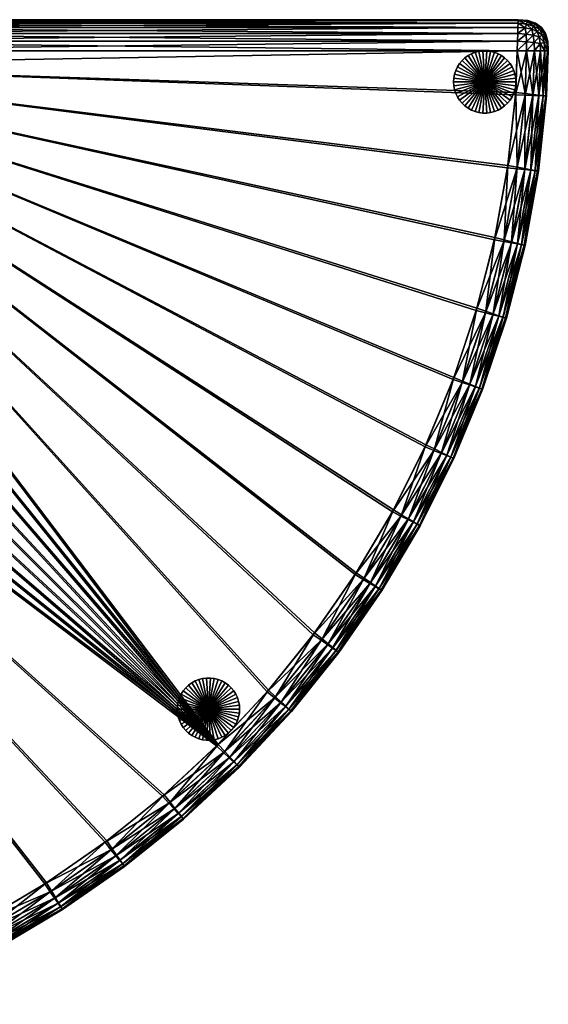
# Model space of a CAD drawing. Header units: inches. Extents: x -6.9 to 27, y -33.9 to 0.
# Tile 3 of 3: x 10 to 27, y -31.6 to 0. Entities that reach past the tile are written whole.
import ezdxf

# ---------------------------------------------------------------- set-up
doc = ezdxf.new("R2010")
doc.units = ezdxf.units.IN
doc.header["$MEASUREMENT"] = 0
doc.layers.add('A-FURN-3-ST', color=151, linetype='Continuous')
doc.layers.add('A-FURN-3-ST-LG', color=252, linetype='Continuous')

msp = doc.modelspace()

# ---------------------------------------------------------------- meshes
at = {"layer": 'A-FURN-3-ST'}
mesh = msp.add_polyface(dxfattribs=at)
corners = [(25.963, -1, 15.326), (-0.102, -1, 15.326), (-0.152, -1.465, 15.326), (16.377, -23.269, 15.326), (-0.436, -2.429, 15.326), (-0.845, -3.325, 15.326), (-1.379, -4.158, 15.326), (-2.032, -4.912, 15.326), (-2.786, -5.564, 15.326), (-3.618, -6.098, 15.326), (-4.515, -6.507, 15.326), (-5.478, -6.791, 15.326), (-0.152, -1.465, 1.458), (-0.102, -1, 1.458), (25.963, -1, 1.458), (-0.436, -2.429, 1.458), (16.326, -23.32, 1.458), (-0.845, -3.325, 1.458), (-1.379, -4.158, 1.458), (-2.032, -4.912, 1.458), (-2.786, -5.564, 1.458), (-3.618, -6.098, 1.458), (-4.515, -6.507, 1.458), (-5.478, -6.791, 1.458), (-0.071, -0.694, 15.298), (-0.365, -0.707, 15.266), (-0.045, -0.444, 15.215), (-0.316, -0.462, 15.187), (-0.026, -0.25, 15.076), (-0.263, -0.264, 15.062), (0, 0, 14.326), (-0.309, -0.028, 14.326), (-0.298, -0.06, 14.617), (-0.003, -0.028, 14.631), (-0.283, -0.139, 14.863), (-0.011, -0.111, 14.881), (0, 0, 2.458), (-0.003, -0.028, 2.152), (-0.298, -0.06, 2.166), (-0.309, -0.028, 2.458), (-0.011, -0.111, 1.902), (-0.283, -0.139, 1.921), (-0.026, -0.25, 1.708), (-0.263, -0.264, 1.722), (-0.365, -0.707, 1.518), (-0.071, -0.694, 1.486), (-0.316, -0.462, 1.597), (-0.045, -0.444, 1.569), (25.975, -0.694, 15.298), (25.984, -0.444, 15.215), (25.991, -0.25, 15.076), (25.975, -0.694, 1.486), (25.984, -0.444, 1.569)]
mesh.append_faces([[corners[k] for k in face] for face in [(3, 2, 4), (3, 4, 5), (3, 5, 6), (3, 6, 7), (3, 7, 8), (3, 8, 9), (3, 9, 10), (3, 10, 11)]], dxfattribs={"vtx0": -1, "vtx2": -1})
mesh.append_faces([[corners[k] for k in face] for face in [(15, 12, 16), (17, 15, 16), (18, 17, 16), (19, 18, 16), (20, 19, 16), (21, 20, 16), (22, 21, 16), (23, 22, 16)]], dxfattribs={"vtx1": -1, "vtx2": -1})
mesh.append_faces([[corners[k] for k in face] for face in [(0, 1, 2), (12, 13, 14), (1, 24, 25), (24, 26, 27), (26, 28, 29), (30, 31, 32), (32, 33, 30), (33, 32, 34), (34, 35, 33), (35, 34, 29), (29, 28, 35), (36, 37, 38), (38, 39, 36), (37, 40, 41), (41, 38, 37), (40, 42, 43), (43, 41, 40), (44, 45, 13), (46, 47, 45), (43, 42, 47), (48, 24, 1), (49, 26, 24), (50, 28, 26), (30, 36, 39), (39, 31, 30), (14, 13, 45), (51, 45, 47), (52, 47, 42)]], dxfattribs={"vtx2": -1})
mesh = msp.add_polyface(dxfattribs=at)
corners = [(25.918, -2.337, 15.326), (25.963, -1, 15.326), (-0.152, -1.465, 15.326), (25.666, -4.684, 15.326), (25.249, -6.997, 15.326), (24.67, -9.267, 15.326), (23.933, -11.486, 15.326), (23.041, -13.647, 15.326), (21.998, -15.739, 15.326), (20.806, -17.756, 15.326), (19.47, -19.689, 15.326), (26, 0, 14.326), (26, 0, 2.458), (0, 0, 2.458), (0, 0, 14.326), (-0.152, -1.465, 1.458), (25.963, -1, 1.458), (25.913, -2.409, 1.458), (25.656, -4.755, 1.458), (25.234, -7.066, 1.458), (24.65, -9.335, 1.458), (23.908, -11.553, 1.458), (23.012, -13.711, 1.458), (21.964, -15.802, 1.458), (20.767, -17.816, 1.458), (19.427, -19.746, 1.458), (23.314, -13.783, 15.298), (24.216, -11.603, 15.298), (23.538, -13.895, 15.215), (24.447, -11.699, 15.215), (23.712, -13.982, 15.076), (-0.102, -1, 15.326), (25.975, -0.694, 15.298), (-0.071, -0.694, 15.298), (25.984, -0.444, 15.215), (-0.045, -0.444, 15.215), (25.991, -0.25, 15.076), (-0.003, -0.028, 14.631), (25.999, -0.028, 14.631), (-0.011, -0.111, 14.881), (25.996, -0.111, 14.881), (-0.026, -0.25, 15.076), (25.999, -0.028, 2.152), (-0.003, -0.028, 2.152), (25.996, -0.111, 1.902), (-0.011, -0.111, 1.902), (25.991, -0.25, 1.708), (-0.026, -0.25, 1.708), (-0.071, -0.694, 1.486), (25.975, -0.694, 1.486), (-0.045, -0.444, 1.569), (25.984, -0.444, 1.569), (24.198, -11.649, 1.486), (23.294, -13.828, 1.486), (24.436, -11.728, 1.569), (23.525, -13.924, 1.569)]
mesh.append_faces([[corners[k] for k in face] for face in [(15, 16, 17), (15, 17, 18), (15, 18, 19), (15, 19, 20), (15, 20, 21), (15, 21, 22), (15, 22, 23), (15, 23, 24), (15, 24, 25)]], dxfattribs={"vtx0": -1, "vtx2": -1})
mesh.append_faces([[corners[k] for k in face] for face in [(0, 1, 2), (3, 0, 2), (4, 3, 2), (5, 4, 2), (6, 5, 2), (7, 6, 2), (8, 7, 2), (9, 8, 2), (10, 9, 2)]], dxfattribs={"vtx1": -1, "vtx2": -1})
mesh.append_faces([[corners[k] for k in face] for face in [(11, 12, 13), (13, 14, 11), (6, 7, 26), (26, 27, 6), (27, 26, 28), (29, 28, 30), (31, 1, 32), (33, 32, 34), (35, 34, 36), (11, 14, 37), (37, 38, 11), (38, 37, 39), (39, 40, 38), (40, 39, 41), (41, 36, 40), (13, 12, 42), (42, 43, 13), (43, 42, 44), (44, 45, 43), (45, 44, 46), (46, 47, 45), (48, 49, 16), (50, 51, 49), (47, 46, 51), (22, 21, 52), (52, 53, 22), (54, 55, 53)]], dxfattribs={"vtx2": -1})
mesh = msp.add_polyface(dxfattribs=at)
corners = [(25.975, -0.694, 15.298), (26.266, -0.708, 15.266), (26.252, -0.463, 15.187), (25.984, -0.444, 15.215), (26.226, -0.264, 15.062), (26.51, -0.731, 15.187), (26.482, -0.5, 15.122), (26.433, -0.305, 15.02), (26.611, -0.375, 14.951), (26, 0, 14.326), (25.999, -0.028, 14.631), (26.289, -0.06, 14.617), (26.305, -0.028, 14.326), (26.532, -0.139, 14.594), (26.552, -0.111, 14.326), (25.996, -0.111, 14.881), (26.263, -0.139, 14.863), (26.493, -0.204, 14.826), (25.991, -0.25, 15.076), (26, 0, 2.458), (26.305, -0.028, 2.458), (26.289, -0.06, 2.166), (25.999, -0.028, 2.152), (26.263, -0.139, 1.921), (25.996, -0.111, 1.902), (26.226, -0.264, 1.722), (25.991, -0.25, 1.708), (26.552, -0.111, 2.458), (26.532, -0.139, 2.189), (26.493, -0.204, 1.958), (26.433, -0.305, 1.763), (25.975, -0.694, 1.486), (25.984, -0.444, 1.569), (26.252, -0.463, 1.597), (26.266, -0.708, 1.518), (26.482, -0.5, 1.662), (26.51, -0.731, 1.597), (26.611, -0.375, 1.833)]
mesh.append_faces([[corners[k] for k in face] for face in [(0, 1, 2), (2, 3, 0), (3, 2, 4), (1, 5, 6), (6, 2, 1), (2, 6, 7), (7, 4, 2), (8, 7, 6), (9, 10, 11), (11, 12, 9), (12, 11, 13), (13, 14, 12), (10, 15, 16), (16, 11, 10), (11, 16, 17), (17, 13, 11), (15, 18, 4), (4, 16, 15), (16, 4, 7), (7, 17, 16), (17, 7, 8), (19, 20, 21), (21, 22, 19), (22, 21, 23), (23, 24, 22), (24, 23, 25), (25, 26, 24), (20, 27, 28), (28, 21, 20), (21, 28, 29), (29, 23, 21), (23, 29, 30), (30, 25, 23), (31, 32, 33), (33, 34, 31), (34, 33, 35), (35, 36, 34), (25, 33, 32), (33, 25, 30), (30, 35, 33), (35, 30, 37), (19, 9, 12), (12, 20, 19), (20, 12, 14), (14, 27, 20)]], dxfattribs={"vtx2": -1})
mesh = msp.add_polyface(dxfattribs=at)
corners = [(25.619, -9.583, 14.326), (25.619, -9.583, 2.458), (26.218, -7.245, 2.458), (26.218, -7.245, 14.326), (26.266, -0.708, 15.266), (25.975, -0.694, 15.298), (25.963, -1, 15.326), (26.226, -0.264, 15.062), (25.991, -0.25, 15.076), (25.984, -0.444, 15.215), (25.984, -0.444, 1.569), (25.991, -0.25, 1.708), (26.226, -0.264, 1.722), (25.249, -6.997, 15.326), (24.67, -9.267, 15.326), (24.96, -9.363, 15.298), (25.545, -7.072, 15.298), (25.197, -9.442, 15.215), (25.787, -7.134, 15.215), (25.382, -9.504, 15.076), (25.976, -7.183, 15.076), (25.666, -4.684, 15.326), (25.967, -4.738, 15.298), (26.213, -4.783, 15.215), (25.918, -2.337, 15.326), (26.222, -2.37, 15.298), (26.191, -7.238, 14.631), (25.593, -9.574, 14.631), (26.11, -7.217, 14.881), (25.514, -9.548, 14.881), (25.592, -9.576, 2.152), (26.191, -7.24, 2.152), (25.511, -9.555, 1.902), (26.109, -7.225, 1.902), (25.377, -9.521, 1.708), (25.972, -7.2, 1.708), (25.913, -2.409, 1.458), (25.963, -1, 1.458), (26.269, -1, 1.486), (25.656, -4.755, 1.458), (26.218, -2.42, 1.486), (25.96, -4.787, 1.486), (25.234, -7.066, 1.458), (25.535, -7.121, 1.486), (26.208, -4.814, 1.569), (25.781, -7.165, 1.569), (26.402, -4.835, 1.708), (24.65, -9.335, 1.458), (24.946, -9.411, 1.486), (25.189, -9.473, 1.569)]
mesh.append_faces([[corners[k] for k in face] for face in [(0, 1, 2), (2, 3, 0), (4, 5, 6), (7, 8, 9), (10, 11, 12), (13, 14, 15), (15, 16, 13), (16, 15, 17), (17, 18, 16), (18, 17, 19), (19, 20, 18), (21, 13, 16), (16, 22, 21), (22, 16, 18), (18, 23, 22), (23, 18, 20), (24, 21, 22), (22, 25, 24), (6, 24, 25), (0, 3, 26), (26, 27, 0), (27, 26, 28), (28, 29, 27), (29, 28, 20), (20, 19, 29), (2, 1, 30), (30, 31, 2), (31, 30, 32), (32, 33, 31), (33, 32, 34), (34, 35, 33), (36, 37, 38), (39, 36, 40), (40, 41, 39), (42, 39, 41), (41, 43, 42), (43, 41, 44), (44, 45, 43), (46, 35, 45), (47, 42, 43), (43, 48, 47), (48, 43, 45), (45, 49, 48), (49, 45, 35), (35, 34, 49)]], dxfattribs={"vtx2": -1})
mesh = msp.add_polyface(dxfattribs=at)
corners = [(26.674, -0.555, 15.02), (26.482, -0.5, 15.122), (26.51, -0.731, 15.187), (26.611, -0.375, 14.951), (26.947, -0.694, 14.326), (26.873, -0.444, 14.326), (26.844, -0.463, 14.594), (26.914, -0.708, 14.617), (26.778, -0.5, 14.826), (26.835, -0.731, 14.863), (26.708, -0.764, 15.062), (26.741, -0.25, 14.326), (26.727, -0.264, 14.562), (26.683, -0.305, 14.77), (26.947, -0.694, 2.458), (26.914, -0.708, 2.166), (26.844, -0.463, 2.189), (26.873, -0.444, 2.458), (26.727, -0.264, 2.222), (26.741, -0.25, 2.458), (26.835, -0.731, 1.921), (26.778, -0.5, 1.958), (26.683, -0.305, 2.013), (26.708, -0.764, 1.722), (26.674, -0.555, 1.763), (26.611, -0.375, 1.833), (26.552, -0.111, 14.326), (26.532, -0.139, 14.594), (26.493, -0.204, 14.826), (26.552, -0.111, 2.458), (26.532, -0.139, 2.189), (26.493, -0.204, 1.958), (26.433, -0.305, 1.763), (26.51, -0.731, 1.597), (26.482, -0.5, 1.662)]
mesh.append_faces([[corners[k] for k in face] for face in [(0, 1, 2), (1, 0, 3), (4, 5, 6), (6, 7, 4), (7, 6, 8), (8, 9, 7), (9, 8, 0), (0, 10, 9), (5, 11, 12), (12, 6, 5), (6, 12, 13), (13, 8, 6), (8, 13, 3), (3, 0, 8), (14, 15, 16), (16, 17, 14), (17, 16, 18), (18, 19, 17), (15, 20, 21), (21, 16, 15), (16, 21, 22), (22, 18, 16), (20, 23, 24), (24, 21, 20), (21, 24, 25), (25, 22, 21), (26, 27, 12), (12, 11, 26), (27, 28, 13), (13, 12, 27), (3, 13, 28), (29, 19, 18), (18, 30, 29), (30, 18, 22), (22, 31, 30), (31, 22, 25), (25, 32, 31), (33, 34, 24), (25, 24, 34), (4, 14, 17), (17, 5, 4), (5, 17, 19), (19, 11, 5), (29, 26, 11), (11, 19, 29)]], dxfattribs={"vtx2": -1})
mesh = msp.add_polyface(dxfattribs=at)
corners = [(26.964, -0.999, 2.458), (26.964, -0.999, 14.326), (26.912, -2.445, 14.326), (25.963, -1, 15.326), (26.269, -1, 15.298), (26.266, -0.708, 15.266), (26.519, -1, 15.215), (26.51, -0.731, 15.187), (26.714, -1, 15.076), (26.708, -0.764, 15.062), (26.674, -0.555, 15.02), (26.947, -0.694, 14.326), (26.914, -0.708, 14.617), (26.936, -0.999, 14.631), (26.835, -0.731, 14.863), (26.853, -0.999, 14.881), (26.936, -0.999, 2.152), (26.914, -0.708, 2.166), (26.947, -0.694, 2.458), (26.853, -0.999, 1.902), (26.835, -0.731, 1.921), (26.714, -1, 1.708), (26.708, -0.764, 1.722), (25.963, -1, 1.458), (25.975, -0.694, 1.486), (26.266, -0.708, 1.518), (26.269, -1, 1.486), (26.51, -0.731, 1.597), (26.519, -1, 1.569), (26.674, -0.555, 1.763), (26.222, -2.37, 15.298), (26.47, -2.397, 15.215), (26.663, -2.418, 15.076), (26.884, -2.442, 14.631), (26.801, -2.433, 14.881), (26.884, -2.444, 2.152), (26.801, -2.441, 1.902), (26.662, -2.436, 1.708), (26.218, -2.42, 1.486), (25.913, -2.409, 1.458), (26.468, -2.429, 1.569)]
mesh.append_faces([[corners[k] for k in face] for face in [(0, 1, 2), (3, 4, 5), (4, 6, 7), (7, 5, 4), (6, 8, 9), (9, 7, 6), (7, 9, 10), (1, 11, 12), (12, 13, 1), (13, 12, 14), (14, 15, 13), (15, 14, 9), (9, 8, 15), (0, 16, 17), (17, 18, 0), (16, 19, 20), (20, 17, 16), (19, 21, 22), (22, 20, 19), (23, 24, 25), (25, 26, 23), (26, 25, 27), (27, 28, 26), (28, 27, 22), (22, 21, 28), (29, 22, 27), (30, 4, 3), (4, 30, 31), (31, 6, 4), (6, 31, 32), (32, 8, 6), (2, 1, 13), (33, 13, 15), (34, 15, 8), (8, 32, 34), (35, 16, 0), (36, 19, 16), (37, 21, 19), (1, 0, 18), (18, 11, 1), (26, 38, 39), (38, 26, 28), (28, 40, 38), (40, 28, 21), (21, 37, 40)]], dxfattribs={"vtx2": -1})
mesh = msp.add_polyface(dxfattribs=at)
corners = [(26.912, -2.445, 14.326), (26.912, -2.445, 2.458), (26.964, -0.999, 2.458), (26.65, -4.862, 14.326), (26.65, -4.862, 2.458), (26.218, -7.245, 14.326), (26.218, -7.245, 2.458), (25.976, -7.183, 15.076), (26.404, -4.818, 15.076), (26.213, -4.783, 15.215), (26.222, -2.37, 15.298), (25.967, -4.738, 15.298), (26.47, -2.397, 15.215), (26.663, -2.418, 15.076), (26.936, -0.999, 14.631), (26.884, -2.442, 14.631), (26.853, -0.999, 14.881), (26.801, -2.433, 14.881), (26.884, -2.444, 2.152), (26.936, -0.999, 2.152), (26.801, -2.441, 1.902), (26.853, -0.999, 1.902), (26.662, -2.436, 1.708), (26.623, -4.857, 14.631), (26.541, -4.842, 14.881), (26.622, -4.859, 2.152), (26.54, -4.85, 1.902), (26.402, -4.835, 1.708), (26.191, -7.238, 14.631), (26.11, -7.217, 14.881), (26.191, -7.24, 2.152), (26.109, -7.225, 1.902), (25.972, -7.2, 1.708), (25.96, -4.787, 1.486), (26.218, -2.42, 1.486), (26.468, -2.429, 1.569), (26.208, -4.814, 1.569), (25.781, -7.165, 1.569)]
mesh.append_faces([[corners[k] for k in face] for face in [(0, 1, 2), (3, 4, 1), (1, 0, 3), (5, 6, 4), (4, 3, 5), (7, 8, 9), (10, 11, 9), (9, 12, 10), (12, 9, 8), (8, 13, 12), (14, 15, 0), (16, 17, 15), (2, 1, 18), (19, 18, 20), (21, 20, 22), (3, 0, 15), (15, 23, 3), (23, 15, 17), (17, 24, 23), (24, 17, 13), (13, 8, 24), (1, 4, 25), (25, 18, 1), (18, 25, 26), (26, 20, 18), (20, 26, 27), (27, 22, 20), (5, 3, 23), (23, 28, 5), (28, 23, 24), (24, 29, 28), (29, 24, 8), (8, 7, 29), (4, 6, 30), (30, 25, 4), (25, 30, 31), (31, 26, 25), (26, 31, 32), (32, 27, 26), (33, 34, 35), (35, 36, 33), (36, 35, 22), (22, 27, 36), (37, 36, 27)]], dxfattribs={"vtx2": -1})
mesh = msp.add_polyface(dxfattribs=at)
corners = [(17.992, -21.53, 15.326), (19.47, -19.689, 15.326), (-0.152, -1.465, 15.326), (16.377, -23.269, 15.326), (14.641, -24.889, 15.326), (-5.478, -6.791, 15.326), (12.803, -26.37, 15.326), (10.873, -27.711, 15.326), (8.858, -28.907, 15.326), (6.768, -29.955, 15.326), (4.609, -30.852, 15.326), (2.392, -31.594, 15.326), (13.373, -27.192, 2.458), (13.373, -27.192, 14.326), (11.382, -28.571, 14.326), (-0.152, -1.465, 1.458), (19.427, -19.746, 1.458), (17.945, -21.584, 1.458), (16.326, -23.32, 1.458), (-5.478, -6.791, 1.458), (14.586, -24.936, 1.458), (12.746, -26.413, 1.458), (10.813, -27.749, 1.458), (8.796, -28.941, 1.458), (6.703, -29.985, 1.458), (4.543, -30.877, 1.458), (2.323, -31.614, 1.458), (11.029, -27.974, 15.298), (12.977, -26.621, 15.298), (11.156, -28.189, 15.215), (13.12, -26.827, 15.215), (11.255, -28.356, 15.076), (13.23, -26.987, 15.076), (14.832, -25.127, 15.298), (13.357, -27.169, 14.631), (11.368, -28.547, 14.631), (13.309, -27.101, 14.881), (11.326, -28.476, 14.881), (11.367, -28.548, 2.152), (13.355, -27.171, 2.152), (11.319, -28.48, 1.902), (13.303, -27.106, 1.902), (11.24, -28.366, 1.708), (13.216, -26.997, 1.708), (14.794, -25.159, 1.486), (12.937, -26.651, 1.486), (14.965, -25.342, 1.569), (13.094, -26.846, 1.569), (10.987, -28, 1.486), (11.129, -28.206, 1.569)]
mesh.append_faces([[corners[k] for k in face] for face in [(15, 16, 17), (15, 17, 18), (19, 18, 20), (19, 20, 21), (19, 21, 22), (19, 22, 23), (19, 23, 24), (19, 24, 25), (19, 25, 26)]], dxfattribs={"vtx0": -1, "vtx2": -1})
mesh.append_faces([[corners[k] for k in face] for face in [(0, 1, 2), (3, 0, 2), (4, 3, 5), (6, 4, 5), (7, 6, 5), (8, 7, 5), (9, 8, 5), (10, 9, 5), (11, 10, 5)]], dxfattribs={"vtx1": -1, "vtx2": -1})
mesh.append_faces([[corners[k] for k in face] for face in [(12, 13, 14), (6, 7, 27), (27, 28, 6), (28, 27, 29), (29, 30, 28), (30, 29, 31), (31, 32, 30), (4, 6, 28), (33, 28, 30), (14, 13, 34), (35, 34, 36), (36, 37, 35), (37, 36, 32), (32, 31, 37), (38, 39, 12), (39, 38, 40), (40, 41, 39), (41, 40, 42), (42, 43, 41), (44, 45, 21), (46, 47, 45), (22, 21, 45), (45, 48, 22), (48, 45, 47), (47, 49, 48), (49, 47, 43), (43, 42, 49)]], dxfattribs={"vtx2": -1})
mesh = msp.add_polyface(dxfattribs=at)
corners = [(24.857, -11.869, 14.326), (24.857, -11.869, 2.458), (25.619, -9.583, 2.458), (25.619, -9.583, 14.326), (23.936, -14.094, 14.326), (23.538, -13.895, 15.215), (24.447, -11.699, 15.215), (24.216, -11.603, 15.298), (23.712, -13.982, 15.076), (24.626, -11.773, 15.076), (24.67, -9.267, 15.326), (23.933, -11.486, 15.326), (24.96, -9.363, 15.298), (25.197, -9.442, 15.215), (25.382, -9.504, 15.076), (25.593, -9.574, 14.631), (24.831, -11.858, 14.631), (25.514, -9.548, 14.881), (24.754, -11.826, 14.881), (24.831, -11.86, 2.152), (25.592, -9.576, 2.152), (24.752, -11.834, 1.902), (25.511, -9.555, 1.902), (24.62, -11.79, 1.708), (25.377, -9.521, 1.708), (23.911, -14.081, 14.631), (23.836, -14.044, 14.881), (23.936, -14.094, 2.458), (23.91, -14.083, 2.152), (23.833, -14.051, 1.902), (23.705, -13.998, 1.708), (23.908, -11.553, 1.458), (24.65, -9.335, 1.458), (24.946, -9.411, 1.486), (24.198, -11.649, 1.486), (25.189, -9.473, 1.569), (24.436, -11.728, 1.569), (23.294, -13.828, 1.486), (23.525, -13.924, 1.569)]
mesh.append_faces([[corners[k] for k in face] for face in [(0, 1, 2), (2, 3, 0), (1, 0, 4), (5, 6, 7), (8, 9, 6), (10, 11, 7), (7, 12, 10), (12, 7, 6), (6, 13, 12), (13, 6, 9), (9, 14, 13), (0, 3, 15), (15, 16, 0), (16, 15, 17), (17, 18, 16), (18, 17, 14), (14, 9, 18), (2, 1, 19), (19, 20, 2), (20, 19, 21), (21, 22, 20), (22, 21, 23), (23, 24, 22), (4, 0, 16), (16, 25, 4), (25, 16, 18), (18, 26, 25), (26, 18, 9), (9, 8, 26), (1, 27, 28), (28, 19, 1), (19, 28, 29), (29, 21, 19), (21, 29, 30), (30, 23, 21), (31, 32, 33), (33, 34, 31), (34, 33, 35), (35, 36, 34), (36, 35, 24), (24, 23, 36), (37, 34, 36), (38, 36, 23), (23, 30, 38)]], dxfattribs={"vtx2": -1})
mesh = msp.add_polyface(dxfattribs=at)
corners = [(23.936, -14.094, 14.326), (23.936, -14.094, 2.458), (24.857, -11.869, 2.458), (22.858, -16.249, 2.458), (22.858, -16.249, 14.326), (21.628, -18.326, 14.326), (21.998, -15.739, 15.326), (20.806, -17.756, 15.326), (21.057, -17.93, 15.298), (22.26, -15.895, 15.298), (21.263, -18.073, 15.215), (22.476, -16.022, 15.215), (21.422, -18.183, 15.076), (22.643, -16.122, 15.076), (23.041, -13.647, 15.326), (23.314, -13.783, 15.298), (23.538, -13.895, 15.215), (23.712, -13.982, 15.076), (22.834, -16.235, 14.631), (21.605, -18.31, 14.631), (22.762, -16.192, 14.881), (21.537, -18.263, 14.881), (21.604, -18.312, 2.152), (22.833, -16.236, 2.152), (21.532, -18.269, 1.902), (22.759, -16.199, 1.902), (21.413, -18.198, 1.708), (22.634, -16.137, 1.708), (23.911, -14.081, 14.631), (23.836, -14.044, 14.881), (23.91, -14.083, 2.152), (23.833, -14.051, 1.902), (23.705, -13.998, 1.708), (21.964, -15.802, 1.458), (23.012, -13.711, 1.458), (23.294, -13.828, 1.486), (22.237, -15.938, 1.486), (23.525, -13.924, 1.569), (22.46, -16.05, 1.569), (20.767, -17.816, 1.458), (21.03, -17.972, 1.486), (21.245, -18.099, 1.569)]
mesh.append_faces([[corners[k] for k in face] for face in [(0, 1, 2), (3, 4, 5), (4, 3, 1), (1, 0, 4), (6, 7, 8), (8, 9, 6), (9, 8, 10), (10, 11, 9), (11, 10, 12), (12, 13, 11), (14, 6, 9), (9, 15, 14), (15, 9, 11), (11, 16, 15), (16, 11, 13), (13, 17, 16), (5, 4, 18), (19, 18, 20), (21, 20, 13), (22, 23, 3), (24, 25, 23), (26, 27, 25), (4, 0, 28), (28, 18, 4), (18, 28, 29), (29, 20, 18), (20, 29, 17), (17, 13, 20), (1, 3, 23), (23, 30, 1), (30, 23, 25), (25, 31, 30), (31, 25, 27), (27, 32, 31), (33, 34, 35), (35, 36, 33), (36, 35, 37), (37, 38, 36), (38, 37, 32), (32, 27, 38), (39, 33, 36), (36, 40, 39), (40, 36, 38), (38, 41, 40), (41, 38, 27)]], dxfattribs={"vtx2": -1})
mesh = msp.add_polyface(dxfattribs=at)
corners = [(20.249, -20.316, 14.326), (20.249, -20.316, 2.458), (21.628, -18.326, 2.458), (21.628, -18.326, 14.326), (22.858, -16.249, 2.458), (18.216, -21.738, 15.298), (19.708, -19.881, 15.298), (19.47, -19.689, 15.326), (18.399, -21.908, 15.215), (19.903, -20.037, 15.215), (18.541, -22.04, 15.076), (20.054, -20.159, 15.076), (20.806, -17.756, 15.326), (21.057, -17.93, 15.298), (21.263, -18.073, 15.215), (21.422, -18.183, 15.076), (18.704, -22.192, 14.631), (20.227, -20.299, 14.631), (20.162, -20.246, 14.881), (18.643, -22.135, 14.881), (18.703, -22.193, 2.152), (20.226, -20.3, 2.152), (18.638, -22.141, 1.902), (20.158, -20.253, 1.902), (18.53, -22.054, 1.708), (20.043, -20.174, 1.708), (21.605, -18.31, 14.631), (21.537, -18.263, 14.881), (21.604, -18.312, 2.152), (21.532, -18.269, 1.902), (21.413, -18.198, 1.708), (22.834, -16.235, 14.631), (22.762, -16.192, 14.881), (22.643, -16.122, 15.076), (22.833, -16.236, 2.152), (22.759, -16.199, 1.902), (22.634, -16.137, 1.708), (21.245, -18.099, 1.569), (19.427, -19.746, 1.458), (20.767, -17.816, 1.458), (21.03, -17.972, 1.486), (19.678, -19.92, 1.486), (19.884, -20.063, 1.569), (17.945, -21.584, 1.458), (18.183, -21.775, 1.486), (18.378, -21.932, 1.569)]
mesh.append_faces([[corners[k] for k in face] for face in [(0, 1, 2), (2, 3, 0), (3, 2, 4), (5, 6, 7), (8, 9, 6), (10, 11, 9), (12, 7, 6), (6, 13, 12), (13, 6, 9), (9, 14, 13), (14, 9, 11), (11, 15, 14), (16, 17, 18), (19, 18, 11), (20, 21, 1), (22, 23, 21), (24, 25, 23), (0, 3, 26), (26, 17, 0), (17, 26, 27), (27, 18, 17), (18, 27, 15), (15, 11, 18), (2, 1, 21), (21, 28, 2), (28, 21, 23), (23, 29, 28), (29, 23, 25), (25, 30, 29), (31, 26, 3), (32, 27, 26), (33, 15, 27), (4, 2, 28), (34, 28, 29), (35, 29, 30), (36, 30, 37), (38, 39, 40), (40, 41, 38), (41, 40, 37), (37, 42, 41), (42, 37, 30), (30, 25, 42), (43, 38, 41), (44, 41, 42), (45, 42, 25)]], dxfattribs={"vtx2": -1})
mesh = msp.add_polyface(dxfattribs=at)
corners = [(17.058, -24.002, 2.458), (17.058, -24.002, 14.326), (15.267, -25.668, 14.326), (18.724, -22.211, 2.458), (18.724, -22.211, 14.326), (20.249, -20.316, 2.458), (20.249, -20.316, 14.326), (17.992, -21.53, 15.326), (16.377, -23.269, 15.326), (16.585, -23.493, 15.298), (18.216, -21.738, 15.298), (16.755, -23.676, 15.215), (18.399, -21.908, 15.215), (16.888, -23.819, 15.076), (18.541, -22.04, 15.076), (19.47, -19.689, 15.326), (19.708, -19.881, 15.298), (19.903, -20.037, 15.215), (17.039, -23.981, 14.631), (15.25, -25.646, 14.631), (16.983, -23.92, 14.881), (15.248, -25.647, 2.152), (17.038, -23.983, 2.152), (18.704, -22.192, 14.631), (18.643, -22.135, 14.881), (18.703, -22.193, 2.152), (16.977, -23.926, 1.902), (18.638, -22.141, 1.902), (16.875, -23.831, 1.708), (18.53, -22.054, 1.708), (20.227, -20.299, 14.631), (20.162, -20.246, 14.881), (20.054, -20.159, 15.076), (20.226, -20.3, 2.152), (20.158, -20.253, 1.902), (19.678, -19.92, 1.486), (18.183, -21.775, 1.486), (17.945, -21.584, 1.458), (19.884, -20.063, 1.569), (18.378, -21.932, 1.569), (20.043, -20.174, 1.708), (16.326, -23.32, 1.458), (16.55, -23.529, 1.486), (16.733, -23.699, 1.569)]
mesh.append_faces([[corners[k] for k in face] for face in [(0, 1, 2), (1, 0, 3), (3, 4, 1), (4, 3, 5), (5, 6, 4), (7, 8, 9), (9, 10, 7), (10, 9, 11), (11, 12, 10), (12, 11, 13), (13, 14, 12), (15, 7, 10), (16, 10, 12), (17, 12, 14), (2, 1, 18), (19, 18, 20), (21, 22, 0), (1, 4, 23), (23, 18, 1), (18, 23, 24), (24, 20, 18), (20, 24, 14), (14, 13, 20), (3, 0, 22), (22, 25, 3), (25, 22, 26), (26, 27, 25), (27, 26, 28), (28, 29, 27), (4, 6, 30), (30, 23, 4), (31, 24, 23), (32, 14, 24), (5, 3, 25), (33, 25, 27), (34, 27, 29), (35, 36, 37), (38, 39, 36), (40, 29, 39), (41, 37, 36), (36, 42, 41), (42, 36, 39), (39, 43, 42), (43, 39, 29), (29, 28, 43)]], dxfattribs={"vtx2": -1})
mesh = msp.add_polyface(dxfattribs=at)
corners = [(13.373, -27.192, 14.326), (13.373, -27.192, 2.458), (15.267, -25.668, 2.458), (15.267, -25.668, 14.326), (17.058, -24.002, 2.458), (12.977, -26.621, 15.298), (14.832, -25.127, 15.298), (14.641, -24.889, 15.326), (13.12, -26.827, 15.215), (14.989, -25.322, 15.215), (13.23, -26.987, 15.076), (15.111, -25.473, 15.076), (16.377, -23.269, 15.326), (16.585, -23.493, 15.298), (16.755, -23.676, 15.215), (16.888, -23.819, 15.076), (15.25, -25.646, 14.631), (13.357, -27.169, 14.631), (15.198, -25.581, 14.881), (13.309, -27.101, 14.881), (13.355, -27.171, 2.152), (15.248, -25.647, 2.152), (13.303, -27.106, 1.902), (15.192, -25.586, 1.902), (13.216, -26.997, 1.708), (15.097, -25.485, 1.708), (17.039, -23.981, 14.631), (16.983, -23.92, 14.881), (17.038, -23.983, 2.152), (16.977, -23.926, 1.902), (16.875, -23.831, 1.708), (14.586, -24.936, 1.458), (16.326, -23.32, 1.458), (16.55, -23.529, 1.486), (14.794, -25.159, 1.486), (16.733, -23.699, 1.569), (14.965, -25.342, 1.569), (12.746, -26.413, 1.458), (12.937, -26.651, 1.486), (13.094, -26.846, 1.569)]
mesh.append_faces([[corners[k] for k in face] for face in [(0, 1, 2), (2, 3, 0), (3, 2, 4), (5, 6, 7), (8, 9, 6), (9, 8, 10), (10, 11, 9), (12, 7, 6), (6, 13, 12), (13, 6, 9), (9, 14, 13), (14, 9, 11), (11, 15, 14), (0, 3, 16), (16, 17, 0), (17, 16, 18), (18, 19, 17), (19, 18, 11), (11, 10, 19), (2, 1, 20), (20, 21, 2), (21, 20, 22), (22, 23, 21), (23, 22, 24), (24, 25, 23), (26, 16, 3), (27, 18, 16), (18, 27, 15), (15, 11, 18), (4, 2, 21), (28, 21, 23), (23, 29, 28), (29, 23, 25), (25, 30, 29), (31, 32, 33), (33, 34, 31), (34, 33, 35), (35, 36, 34), (36, 35, 30), (30, 25, 36), (37, 31, 34), (38, 34, 36), (39, 36, 25), (25, 24, 39)]], dxfattribs={"vtx2": -1})
mesh = msp.add_polyface(dxfattribs=at)
corners = [(9.306, -29.801, 14.326), (9.306, -29.801, 2.458), (11.382, -28.571, 2.458), (11.382, -28.571, 14.326), (13.373, -27.192, 2.458), (8.858, -28.907, 15.326), (6.768, -29.955, 15.326), (6.885, -30.237, 15.298), (8.995, -29.18, 15.298), (6.98, -30.468, 15.215), (9.107, -29.404, 15.215), (7.055, -30.648, 15.076), (9.194, -29.578, 15.076), (10.873, -27.711, 15.326), (11.029, -27.974, 15.298), (11.156, -28.189, 15.215), (11.255, -28.356, 15.076), (7.14, -30.853, 14.631), (9.293, -29.777, 14.631), (9.256, -29.702, 14.881), (7.108, -30.776, 14.881), (7.138, -30.854, 2.152), (9.291, -29.777, 2.152), (7.101, -30.78, 1.902), (9.249, -29.706, 1.902), (7.039, -30.655, 1.708), (9.178, -29.586, 1.708), (11.368, -28.547, 14.631), (11.326, -28.476, 14.881), (11.367, -28.548, 2.152), (11.319, -28.48, 1.902), (11.24, -28.366, 1.708), (13.357, -27.169, 14.631), (8.796, -28.941, 1.458), (10.813, -27.749, 1.458), (10.987, -28, 1.486), (8.952, -29.204, 1.486), (11.129, -28.206, 1.569), (9.079, -29.419, 1.569), (6.703, -29.985, 1.458), (6.84, -30.258, 1.486), (6.952, -30.481, 1.569)]
mesh.append_faces([[corners[k] for k in face] for face in [(0, 1, 2), (2, 3, 0), (3, 2, 4), (5, 6, 7), (7, 8, 5), (8, 7, 9), (9, 10, 8), (11, 12, 10), (13, 5, 8), (8, 14, 13), (14, 8, 10), (10, 15, 14), (15, 10, 12), (12, 16, 15), (17, 18, 19), (20, 19, 12), (21, 22, 1), (23, 24, 22), (25, 26, 24), (0, 3, 27), (27, 18, 0), (18, 27, 28), (28, 19, 18), (19, 28, 16), (16, 12, 19), (2, 1, 22), (22, 29, 2), (29, 22, 24), (24, 30, 29), (30, 24, 26), (26, 31, 30), (32, 27, 3), (4, 2, 29), (33, 34, 35), (35, 36, 33), (36, 35, 37), (37, 38, 36), (38, 37, 31), (31, 26, 38), (39, 33, 36), (36, 40, 39), (40, 36, 38), (38, 41, 40), (41, 38, 26)]], dxfattribs={"vtx2": -1})
at = {"layer": 'A-FURN-3-ST-LG', "color": 251, "true_color": 0x565656}
mesh = msp.add_polyface(dxfattribs=at)
corners = [(24.927, -1.998, 1.5), (25.927, -1.998, 1.5), (25.919, -2.124, 1.5), (25.895, -2.247, 1.5), (25.857, -2.367, 1.5), (25.803, -2.48, 1.5), (25.736, -2.586, 1.5), (25.656, -2.683, 1.5), (25.564, -2.769, 1.5), (25.463, -2.843, 1.5), (25.353, -2.903, 1.5), (25.236, -2.949, 1.5), (25.114, -2.981, 1.5), (24.99, -2.996, 1.5), (24.864, -2.996, 1.5), (24.739, -2.981, 1.5), (24.618, -2.949, 1.5), (24.501, -2.903, 1.5), (24.391, -2.843, 1.5), (24.289, -2.769, 1.5), (24.198, -2.683, 1.5), (24.118, -2.586, 1.5), (24.051, -2.48, 1.5), (23.997, -2.367, 1.5), (23.958, -2.247, 1.5), (23.935, -2.124, 1.5), (23.927, -1.998, 1.5), (23.935, -1.873, 1.5), (23.958, -1.75, 1.5), (23.997, -1.63, 1.5), (24.051, -1.517, 1.5), (24.118, -1.411, 1.5), (24.198, -1.314, 1.5), (24.289, -1.228, 1.5), (24.391, -1.154, 1.5), (24.501, -1.094, 1.5), (24.618, -1.047, 1.5), (24.739, -1.016, 1.5), (24.864, -1, 1.5), (24.99, -1, 1.5), (25.114, -1.016, 1.5), (25.236, -1.047, 1.5), (25.353, -1.094, 1.5), (25.463, -1.154, 1.5), (25.564, -1.228, 1.5), (25.656, -1.314, 1.5), (25.736, -1.411, 1.5), (25.803, -1.517, 1.5), (25.857, -1.63, 1.5), (25.895, -1.75, 1.5), (25.919, -1.873, 1.5), (25.927, -1.998, 0), (25.919, -2.124, 0), (25.895, -2.247, 0), (25.857, -2.367, 0), (25.803, -2.48, 0), (25.736, -2.586, 0), (25.656, -2.683, 0), (25.564, -2.769, 0), (25.463, -2.843, 0), (25.353, -2.903, 0), (25.236, -2.949, 0), (25.114, -2.981, 0), (24.99, -2.996, 0), (24.864, -2.996, 0), (24.739, -2.981, 0), (24.618, -2.949, 0), (24.501, -2.903, 0), (24.391, -2.843, 0), (24.289, -2.769, 0), (24.198, -2.683, 0), (24.118, -2.586, 0), (24.051, -2.48, 0), (23.997, -2.367, 0), (23.958, -2.247, 0), (23.935, -2.124, 0), (23.927, -1.998, 0), (23.935, -1.873, 0), (23.958, -1.75, 0), (23.997, -1.63, 0), (24.051, -1.517, 0), (24.118, -1.411, 0), (24.198, -1.314, 0), (24.289, -1.228, 0), (24.391, -1.154, 0), (24.501, -1.094, 0), (24.618, -1.047, 0), (24.739, -1.016, 0), (24.864, -1, 0), (24.99, -1, 0), (25.114, -1.016, 0), (25.236, -1.047, 0), (25.353, -1.094, 0), (25.463, -1.154, 0), (25.564, -1.228, 0), (25.656, -1.314, 0), (25.736, -1.411, 0), (25.803, -1.517, 0), (25.857, -1.63, 0), (25.895, -1.75, 0), (25.919, -1.873, 0), (24.927, -1.998, 0)]
mesh.append_faces([[corners[k] for k in face] for face in [(1, 52, 51), (2, 53, 52), (3, 54, 53), (4, 55, 54), (5, 56, 55), (6, 57, 56), (7, 58, 57), (8, 59, 58), (9, 60, 59), (10, 61, 60), (11, 62, 61), (12, 63, 62), (13, 64, 63), (14, 65, 64), (15, 66, 65), (16, 67, 66), (17, 68, 67), (18, 69, 68), (19, 70, 69), (20, 71, 70), (21, 72, 71), (22, 73, 72), (23, 74, 73), (24, 75, 74), (25, 76, 75), (26, 77, 76), (27, 78, 77), (28, 79, 78), (29, 80, 79), (30, 81, 80), (31, 82, 81), (32, 83, 82), (33, 84, 83), (34, 85, 84), (35, 86, 85), (36, 87, 86), (37, 88, 87), (38, 89, 88), (39, 90, 89), (40, 91, 90), (41, 92, 91), (42, 93, 92), (43, 94, 93), (44, 95, 94), (45, 96, 95), (46, 97, 96), (47, 98, 97), (48, 99, 98), (49, 100, 99), (50, 51, 100)]], dxfattribs={"vtx0": -1, "color": 251})
mesh.append_faces([[corners[k] for k in face] for face in [(0, 2, 1), (0, 3, 2), (0, 4, 3), (0, 5, 4), (0, 6, 5), (0, 7, 6), (0, 8, 7), (0, 9, 8), (0, 10, 9), (0, 11, 10), (0, 12, 11), (0, 13, 12), (0, 14, 13), (0, 15, 14), (0, 16, 15), (0, 17, 16), (0, 18, 17), (0, 19, 18), (0, 20, 19), (0, 21, 20), (0, 22, 21), (0, 23, 22), (0, 24, 23), (0, 25, 24), (0, 26, 25), (0, 27, 26), (0, 28, 27), (0, 29, 28), (0, 30, 29), (0, 31, 30), (0, 32, 31), (0, 33, 32), (0, 34, 33), (0, 35, 34), (0, 36, 35), (0, 37, 36), (0, 38, 37), (0, 39, 38), (0, 40, 39), (0, 41, 40), (0, 42, 41), (0, 43, 42), (0, 44, 43), (0, 45, 44), (0, 46, 45), (0, 47, 46), (0, 48, 47), (0, 49, 48), (0, 50, 49), (0, 1, 50), (101, 51, 52), (101, 52, 53), (101, 53, 54), (101, 54, 55), (101, 55, 56), (101, 56, 57), (101, 57, 58), (101, 58, 59), (101, 59, 60), (101, 60, 61), (101, 61, 62), (101, 62, 63), (101, 63, 64), (101, 64, 65), (101, 65, 66), (101, 66, 67), (101, 67, 68), (101, 68, 69), (101, 69, 70), (101, 70, 71), (101, 71, 72), (101, 72, 73), (101, 73, 74), (101, 74, 75), (101, 75, 76), (101, 76, 77), (101, 77, 78), (101, 78, 79), (101, 79, 80), (101, 80, 81), (101, 81, 82), (101, 82, 83), (101, 83, 84), (101, 84, 85), (101, 85, 86), (101, 86, 87), (101, 87, 88), (101, 88, 89), (101, 89, 90), (101, 90, 91), (101, 91, 92), (101, 92, 93), (101, 93, 94), (101, 94, 95), (101, 95, 96), (101, 96, 97), (101, 97, 98), (101, 98, 99), (101, 99, 100), (101, 100, 51)]], dxfattribs={"vtx0": -1, "vtx2": -1, "color": 251})
mesh.append_faces([[corners[k] for k in face] for face in [(1, 2, 52), (2, 3, 53), (3, 4, 54), (4, 5, 55), (5, 6, 56), (6, 7, 57), (7, 8, 58), (8, 9, 59), (9, 10, 60), (10, 11, 61), (11, 12, 62), (12, 13, 63), (13, 14, 64), (14, 15, 65), (15, 16, 66), (16, 17, 67), (17, 18, 68), (18, 19, 69), (19, 20, 70), (20, 21, 71), (21, 22, 72), (22, 23, 73), (23, 24, 74), (24, 25, 75), (25, 26, 76), (26, 27, 77), (27, 28, 78), (28, 29, 79), (29, 30, 80), (30, 31, 81), (31, 32, 82), (32, 33, 83), (33, 34, 84), (34, 35, 85), (35, 36, 86), (36, 37, 87), (37, 38, 88), (38, 39, 89), (39, 40, 90), (40, 41, 91), (41, 42, 92), (42, 43, 93), (43, 44, 94), (44, 45, 95), (45, 46, 96), (46, 47, 97), (47, 48, 98), (48, 49, 99), (49, 50, 100), (50, 1, 51)]], dxfattribs={"vtx2": -1, "color": 251})
mesh = msp.add_polyface(dxfattribs=at)
corners = [(16.064, -22.136, 1.5), (17.064, -22.136, 1.5), (17.056, -22.261, 1.5), (17.033, -22.385, 1.5), (16.994, -22.504, 1.5), (16.941, -22.618, 1.5), (16.873, -22.724, 1.5), (16.793, -22.821, 1.5), (16.702, -22.907, 1.5), (16.6, -22.98, 1.5), (16.49, -23.041, 1.5), (16.373, -23.087, 1.5), (16.252, -23.118, 1.5), (16.127, -23.134, 1.5), (16.002, -23.134, 1.5), (15.877, -23.118, 1.5), (15.755, -23.087, 1.5), (15.639, -23.041, 1.5), (15.529, -22.98, 1.5), (15.427, -22.907, 1.5), (15.335, -22.821, 1.5), (15.255, -22.724, 1.5), (15.188, -22.618, 1.5), (15.135, -22.504, 1.5), (15.096, -22.385, 1.5), (15.072, -22.261, 1.5), (15.064, -22.136, 1.5), (15.072, -22.011, 1.5), (15.096, -21.887, 1.5), (15.135, -21.768, 1.5), (15.188, -21.654, 1.5), (15.255, -21.548, 1.5), (15.335, -21.452, 1.5), (15.427, -21.366, 1.5), (15.529, -21.292, 1.5), (15.639, -21.231, 1.5), (15.755, -21.185, 1.5), (15.877, -21.154, 1.5), (16.002, -21.138, 1.5), (16.127, -21.138, 1.5), (16.252, -21.154, 1.5), (16.373, -21.185, 1.5), (16.49, -21.231, 1.5), (16.6, -21.292, 1.5), (16.702, -21.366, 1.5), (16.793, -21.452, 1.5), (16.873, -21.548, 1.5), (16.941, -21.654, 1.5), (16.994, -21.768, 1.5), (17.033, -21.887, 1.5), (17.056, -22.011, 1.5), (17.064, -22.136, 0), (17.056, -22.261, 0), (17.033, -22.385, 0), (16.994, -22.504, 0), (16.941, -22.618, 0), (16.873, -22.724, 0), (16.793, -22.821, 0), (16.702, -22.907, 0), (16.6, -22.98, 0), (16.49, -23.041, 0), (16.373, -23.087, 0), (16.252, -23.118, 0), (16.127, -23.134, 0), (16.002, -23.134, 0), (15.877, -23.118, 0), (15.755, -23.087, 0), (15.639, -23.041, 0), (15.529, -22.98, 0), (15.427, -22.907, 0), (15.335, -22.821, 0), (15.255, -22.724, 0), (15.188, -22.618, 0), (15.135, -22.504, 0), (15.096, -22.385, 0), (15.072, -22.261, 0), (15.064, -22.136, 0), (15.072, -22.011, 0), (15.096, -21.887, 0), (15.135, -21.768, 0), (15.188, -21.654, 0), (15.255, -21.548, 0), (15.335, -21.452, 0), (15.427, -21.366, 0), (15.529, -21.292, 0), (15.639, -21.231, 0), (15.755, -21.185, 0), (15.877, -21.154, 0), (16.002, -21.138, 0), (16.127, -21.138, 0), (16.252, -21.154, 0), (16.373, -21.185, 0), (16.49, -21.231, 0), (16.6, -21.292, 0), (16.702, -21.366, 0), (16.793, -21.452, 0), (16.873, -21.548, 0), (16.941, -21.654, 0), (16.994, -21.768, 0), (17.033, -21.887, 0), (17.056, -22.011, 0), (16.064, -22.136, 0)]
mesh.append_faces([[corners[k] for k in face] for face in [(1, 52, 51), (2, 53, 52), (3, 54, 53), (4, 55, 54), (5, 56, 55), (6, 57, 56), (7, 58, 57), (8, 59, 58), (9, 60, 59), (10, 61, 60), (11, 62, 61), (12, 63, 62), (13, 64, 63), (14, 65, 64), (15, 66, 65), (16, 67, 66), (17, 68, 67), (18, 69, 68), (19, 70, 69), (20, 71, 70), (21, 72, 71), (22, 73, 72), (23, 74, 73), (24, 75, 74), (25, 76, 75), (26, 77, 76), (27, 78, 77), (28, 79, 78), (29, 80, 79), (30, 81, 80), (31, 82, 81), (32, 83, 82), (33, 84, 83), (34, 85, 84), (35, 86, 85), (36, 87, 86), (37, 88, 87), (38, 89, 88), (39, 90, 89), (40, 91, 90), (41, 92, 91), (42, 93, 92), (43, 94, 93), (44, 95, 94), (45, 96, 95), (46, 97, 96), (47, 98, 97), (48, 99, 98), (49, 100, 99), (50, 51, 100)]], dxfattribs={"vtx0": -1, "color": 251})
mesh.append_faces([[corners[k] for k in face] for face in [(0, 2, 1), (0, 3, 2), (0, 4, 3), (0, 5, 4), (0, 6, 5), (0, 7, 6), (0, 8, 7), (0, 9, 8), (0, 10, 9), (0, 11, 10), (0, 12, 11), (0, 13, 12), (0, 14, 13), (0, 15, 14), (0, 16, 15), (0, 17, 16), (0, 18, 17), (0, 19, 18), (0, 20, 19), (0, 21, 20), (0, 22, 21), (0, 23, 22), (0, 24, 23), (0, 25, 24), (0, 26, 25), (0, 27, 26), (0, 28, 27), (0, 29, 28), (0, 30, 29), (0, 31, 30), (0, 32, 31), (0, 33, 32), (0, 34, 33), (0, 35, 34), (0, 36, 35), (0, 37, 36), (0, 38, 37), (0, 39, 38), (0, 40, 39), (0, 41, 40), (0, 42, 41), (0, 43, 42), (0, 44, 43), (0, 45, 44), (0, 46, 45), (0, 47, 46), (0, 48, 47), (0, 49, 48), (0, 50, 49), (0, 1, 50), (101, 51, 52), (101, 52, 53), (101, 53, 54), (101, 54, 55), (101, 55, 56), (101, 56, 57), (101, 57, 58), (101, 58, 59), (101, 59, 60), (101, 60, 61), (101, 61, 62), (101, 62, 63), (101, 63, 64), (101, 64, 65), (101, 65, 66), (101, 66, 67), (101, 67, 68), (101, 68, 69), (101, 69, 70), (101, 70, 71), (101, 71, 72), (101, 72, 73), (101, 73, 74), (101, 74, 75), (101, 75, 76), (101, 76, 77), (101, 77, 78), (101, 78, 79), (101, 79, 80), (101, 80, 81), (101, 81, 82), (101, 82, 83), (101, 83, 84), (101, 84, 85), (101, 85, 86), (101, 86, 87), (101, 87, 88), (101, 88, 89), (101, 89, 90), (101, 90, 91), (101, 91, 92), (101, 92, 93), (101, 93, 94), (101, 94, 95), (101, 95, 96), (101, 96, 97), (101, 97, 98), (101, 98, 99), (101, 99, 100), (101, 100, 51)]], dxfattribs={"vtx0": -1, "vtx2": -1, "color": 251})
mesh.append_faces([[corners[k] for k in face] for face in [(1, 2, 52), (2, 3, 53), (3, 4, 54), (4, 5, 55), (5, 6, 56), (6, 7, 57), (7, 8, 58), (8, 9, 59), (9, 10, 60), (10, 11, 61), (11, 12, 62), (12, 13, 63), (13, 14, 64), (14, 15, 65), (15, 16, 66), (16, 17, 67), (17, 18, 68), (18, 19, 69), (19, 20, 70), (20, 21, 71), (21, 22, 72), (22, 23, 73), (23, 24, 74), (24, 25, 75), (25, 26, 76), (26, 27, 77), (27, 28, 78), (28, 29, 79), (29, 30, 80), (30, 31, 81), (31, 32, 82), (32, 33, 83), (33, 34, 84), (34, 35, 85), (35, 36, 86), (36, 37, 87), (37, 38, 88), (38, 39, 89), (39, 40, 90), (40, 41, 91), (41, 42, 92), (42, 43, 93), (43, 44, 94), (44, 45, 95), (45, 46, 96), (46, 47, 97), (47, 48, 98), (48, 49, 99), (49, 50, 100), (50, 1, 51)]], dxfattribs={"vtx2": -1, "color": 251})

doc.saveas('drawing.dxf')
